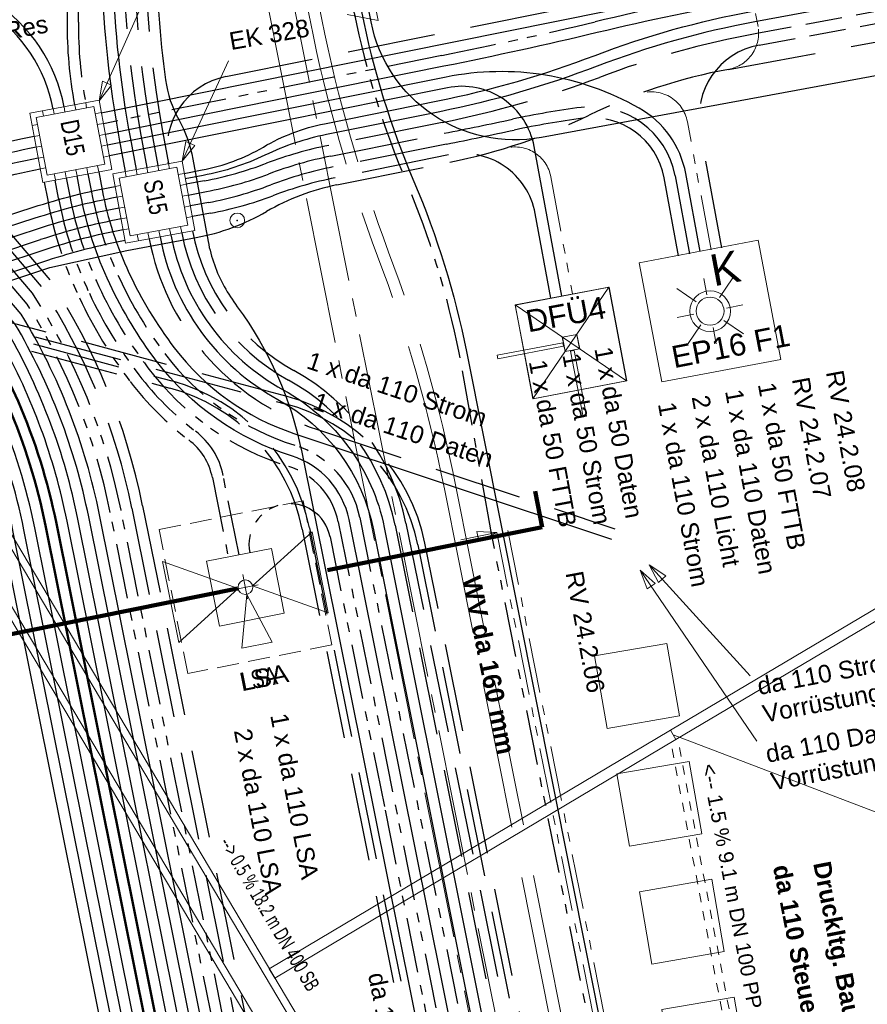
# Model space of a CAD drawing. Extents: x 3503739 to 3504470, y 5375172 to 5375561.
# Tile 102 of 142: x 3504192 to 3504204, y 5375410 to 5375424. Entities that reach past the tile are written whole.
import ezdxf

# ---------------------------------------------------------------- set-up
doc = ezdxf.new("R2010")
doc.units = 0
doc.header["$MEASUREMENT"] = 0
for name, pattern in [('1', [1.4, 0.5, -0.2, 0.5, -0.2]), ('123', [0.25001, 0.12501, -0.125]), ('128', [7, 2.5, -1, 2.5, -1]), ('132', [35, 10, -7.5, 10, -7.5]), ('2', [3.4, 1.2, -0.5, 1.2, -0.5]), ('211', [5, 3.75, -1.25]), ('229', [0.86, 0.3, -0.13, 0.3, -0.13]), ('237', [1.5, 0.75, -0.18, 0.13, -0.13, 0.13, -0.18]), ('3', [5.4, 2, -0.7, 2, -0.7]), ('85', [2.7501, 2.0001, -0.25, 0.25, -0.25])]:
    doc.linetypes.add(name, pattern=pattern)
for name, color, linetype in [('$_LISY_$_TMP', 7, 'Continuous'), ('_4WP_GRABEN', 7, 'Continuous'), ('_4WP_KANAL_STILL', 7, 'Continuous'), ('_4WP_KANALISATIO', 7, 'Continuous'), ('_4WP_KANCAD', 7, 'Continuous'), ('_4WP_KANCAD-T', 7, 'Continuous'), ('_4WP_LICHT-KSR', 7, 'Continuous'), ('_4WP_LICHT-LAMPE', 7, 'Continuous'), ('_4WP_SCHNITTF_HR', 7, 'Continuous'), ('_4WP_STADT-DFI', 7, 'Continuous'), ('_4WP_STADT_BEW_S', 7, 'Continuous'), ('_4WP_STADT_DATEN', 7, 'Continuous'), ('_4WP_STADT_FTT1', 7, 'Continuous'), ('_4WP_STADT_FTT3', 7, 'Continuous'), ('_4WP_STADT_KLEIN', 7, 'Continuous'), ('_4WP_STADT_LSA', 7, 'Continuous'), ('_4WP_STADT_PLS', 7, 'Continuous'), ('_4WP_STADT_POLLE', 7, 'Continuous'), ('_4WP_STADT_RESER', 7, 'Continuous'), ('_4WP_STADT_SCHAD', 7, 'Continuous'), ('_4WP_STADT_SCHAS', 7, 'Continuous'), ('_4WP_STADT_STROM', 7, 'Continuous'), ('_4WP_SWT-STROM', 7, 'Continuous'), ('_4WP_SWT-WASSER', 7, 'Continuous'), ('_4WP_T_NET', 7, 'Continuous'), ('K_KLEINPUNKTE', 7, 'Continuous'), ('PUNKTHOEHENATTDEF', 7, 'Continuous'), ('PUNKTNUMMERNATTDEF', 7, 'Continuous'), ('PUNKTSPEZIFIKATION', 7, 'Continuous'), ('X_BE_DF_', 7, 'Continuous')]:
    doc.layers.add(name, color=color, linetype=linetype)
doc.styles.add('131', font='TXT', dxfattribs={"width": 0.7, "height": 0.2})
doc.styles.add('178', font='ARIAL.TTF', dxfattribs={"height": 0.24})
doc.styles.add('219', font='ARIAL.TTF', dxfattribs={"height": 0.24})
doc.styles.add('29', font='ARIAL.TTF', dxfattribs={"height": 0.43})
doc.styles.add('32', font='TXT', dxfattribs={"width": 0.8, "height": 0.25})
doc.styles.add('377', font='ARIALBD.TTF', dxfattribs={"height": 0.25})
doc.styles.add('431', font='ARIAL.TTF', dxfattribs={"height": 0.3})
doc.styles.add('434', font='ARIAL.TTF', dxfattribs={"height": 0.24})
doc.styles.add('436', font='ARIAL.TTF', dxfattribs={"height": 0.24})
doc.styles.add('437', font='ARIAL.TTF', dxfattribs={"height": 0.24})
doc.styles.add('533', font='ARIAL.TTF', dxfattribs={"height": 0.25})
doc.styles.add('534', font='TXT', dxfattribs={"width": 0.8, "height": 0.25})
doc.styles.add('535', font='ARIAL.TTF', dxfattribs={"height": 0.24})
doc.styles.add('539', font='ARIAL.TTF', dxfattribs={"height": 0.3})
doc.styles.add('546', font='ARIALBD.TTF', dxfattribs={"height": 0.24})
doc.styles.add('55', font='ARIAL.TTF', dxfattribs={"height": 0.24})
doc.styles.add('552', font='ARIAL.TTF', dxfattribs={"height": 0.2})
doc.styles.add('83', font='ARIAL.TTF', dxfattribs={"height": 0.24})

# ---------------------------------------------------------------- blocks, each defined once
blk = doc.blocks.new('LEITSYSTEM_BRA3')
at = {"color": 251, "linetype": 'Continuous', "lineweight": 9}
for points in [[(-0.65, 0.65), (0.65, 0.65), (0.65, -0.65), (-0.65, -0.65), (-0.65, 0.65)], [(-1.02, 0.025), (-0.11, 0.025), (-0.11, -0.025), (-1.02, -0.025), (-1.02, 0.025)], [(-0.11, 0.02), (-0.1, 0.02), (-0.1, -0.02), (-0.11, -0.02), (-0.11, 0.02)], [(-0.1, 0.1), (0.1, 0.1), (0.1, -0.1), (-0.1, -0.1), (-0.1, 0.1)]]:
    blk.add_lwpolyline(points, dxfattribs=at)
blk = doc.blocks.new('WP_LP_1040')
at = {"color": 7, "linetype": 'Continuous', "lineweight": 20}
for p, q in [((-0.8253, 0.8253), (0.8253, 0.8253)), ((-0.8253, 0.8253), (-0.8253, -0.8253)), ((0.8253, 0.8253), (0.8253, -0.8253)), ((-0.8253, -0.8253), (0.8253, -0.8253))]:
    blk.add_line(p, q, dxfattribs=at)
at = {"color": 1, "linetype": 'Continuous', "lineweight": 9}
for p, q in [((0, 0.227246), (0, 0.454491)), ((0, 0.454491), (0, 0.227246)), ((-0.387929, 0.387937), (-0.160683, 0.16069)), ((0.160683, 0.16069), (0.387929, 0.387937)), ((0.160683, 0.16069), (0.387929, 0.387937)), ((-0.227246, 0), (-0.454491, 0)), ((-0.227246, 0), (-0.454491, 0)), ((0.227246, 0), (0.454491, 0)), ((-0.160683, -0.160683), (-0.387929, -0.387929)), ((-0.160683, -0.160683), (-0.387929, -0.387929)), ((0, -0.227246), (0, -0.454491)), ((0, -0.227246), (0, -0.454491)), ((0.160683, -0.160683), (0.387929, -0.387929)), ((0.160683, -0.160683), (0.387929, -0.387929))]:
    blk.add_line(p, q, dxfattribs=at)
at = {"color": 7, "linetype": 'Continuous', "lineweight": 20}
for radius in [0.277304, 0.190733]:
    blk.add_circle((0, 0), radius, dxfattribs=at)
at = {"color": 1, "linetype": 'Continuous', "style": '29'}
blk.add_text('K', height=0.43, dxfattribs=at).set_placement((0.11065, 0.321378))
blk = doc.blocks.new('PUNKT')
blk.add_point((0, 0))
at = {"layer": 'PUNKTHOEHENATTDEF', "linetype": 'Continuous', "flags": 1}
blk.add_attdef('PUNKTHOEHE', (1, -0.5), '', height=0.8, dxfattribs=at)
at = {"layer": 'PUNKTNUMMERNATTDEF', "linetype": 'Continuous', "flags": 1}
blk.add_attdef('PUNKTNUMMER', (1, 0.5), '', height=0.8, dxfattribs=at)
at = {"layer": 'PUNKTSPEZIFIKATION', "linetype": 'Continuous', "flags": 1}
blk.add_attdef('PUNKTSPEZIFIKATION', (1, -1.5), '', height=0.8, dxfattribs=at)
blk = doc.blocks.new('DFI-ANZEIGER')
at = {"color": 7, "linetype": 'Continuous', "lineweight": 20}
for p, q in [((-0.760014, 0.517086), (0.517087, 0.760013)), ((0.517087, 0.760013), (0.760014, -0.517087)), ((-0.517087, -0.760014), (-0.760014, 0.517086)), ((0.760014, -0.517087), (-0.517087, -0.760014))]:
    blk.add_line(p, q, dxfattribs=at)
at = {"color": 250, "linetype": 'Continuous', "lineweight": 9}
for p, q in [((-0.517087, -0.760014), (0.517087, 0.760013)), ((0.760014, -0.517087), (-0.760014, 0.517086))]:
    blk.add_line(p, q, dxfattribs=at)
at = {"color": 251, "linetype": 'Continuous', "lineweight": 9}
for points in [[(-0.079552, -0.116926), (-0.116925, 0.079551), (-0.116925, 0.079551), (0.079552, 0.116925), (0.079552, 0.116925), (0.116925, -0.079552), (0.116925, -0.079552), (-0.079552, -0.116926)], [(-0.079552, -0.116926), (-0.116925, 0.079551), (0.079552, 0.116925), (0.116925, -0.079552), (-0.079552, -0.116926)], [(0.166045, -1.006705), (-0.004004, -0.112735), (0.045115, -0.103391), (0.215164, -0.997362), (0.166045, -1.006705)], [(0.000908, -0.1118), (-0.000961, -0.101976), (-0.000961, -0.101976), (0.038334, -0.094502), (0.038334, -0.094502), (0.040203, -0.104326), (0.040203, -0.104326), (0.000908, -0.1118)], [(0.000908, -0.1118), (-0.000961, -0.101976), (0.038334, -0.094502), (0.040203, -0.104326), (0.000908, -0.1118)]]:
    blk.add_lwpolyline(points, dxfattribs=at)
at = {"color": 254, "linetype": 'Continuous', "lineweight": 9}
blk.add_lwpolyline([(0.166045, -1.006705), (-0.004004, -0.112735), (-0.004004, -0.112735), (0.045115, -0.103391), (0.045115, -0.103391), (0.215164, -0.997362), (0.215164, -0.997362), (0.166045, -1.006705)], dxfattribs=at)
blk = doc.blocks.new('ALG_00093')
at = {"color": 1, "linetype": 'Continuous', "lineweight": 9}
blk.add_lwpolyline([(0, 0), (0.3773, 0.09625), (0.3773, -0.09625), (0, 0)], dxfattribs=at)
blk = doc.blocks.new('503')
at = {"color": 7, "linetype": 'Continuous', "lineweight": 9}
blk.add_circle((0, 0), 0.5, dxfattribs=at)

msp = doc.modelspace()

# ---------------------------------------------------------------- linework, layer by layer
at = {"layer": '_4WP_GRABEN', "color": 7, "linetype": 'Continuous', "lineweight": 9}
msp.add_line((3504197.21, 5375423.664), (3504196.785, 5375423.746), dxfattribs=at)
at = {"layer": '_4WP_GRABEN', "color": 21, "linetype": '2', "lineweight": 20}
msp.add_lwpolyline([(3504197.21, 5375423.664), (3504195.93, 5375430.076, 0.077616), (3504195.707, 5375430.684), (3504195.411, 5375432.165), (3504193.712, 5375440.68)], format="xyb", dxfattribs=at)
at = {"layer": '_4WP_KANAL_STILL', "color": 7, "linetype": '85', "lineweight": 13}
for p, q in [((3504200.042, 5375403.942), (3504186.34, 5375472.543)), ((3504185.996, 5375472.476), (3504199.699, 5375403.873))]:
    msp.add_line(p, q, dxfattribs=at)
at = {"layer": '_4WP_KANALISATIO', "color": 1, "linetype": 'Continuous', "lineweight": 13}
for p, q in [((3504205.286, 5375416.427), (3504201.191, 5375413.997)), ((3504205.362, 5375416.299), (3504201.267, 5375413.869)), ((3504201.191, 5375413.997), (3504195.723, 5375410.749)), ((3504201.267, 5375413.869), (3504195.8, 5375410.62))]:
    msp.add_line(p, q, dxfattribs=at)
at = {"layer": '_4WP_KANALISATIO', "color": 7, "linetype": 'Continuous', "lineweight": 9}
for p, q in [((3504201.267, 5375413.869), (3504201.191, 5375413.997)), ((3504201.191, 5375413.997), (3504201.267, 5375413.869)), ((3504195.8, 5375410.62), (3504195.723, 5375410.749))]:
    msp.add_line(p, q, dxfattribs=at)
at = {"layer": '_4WP_KANALISATIO', "color": 1, "linetype": 'Continuous', "lineweight": 20}
msp.add_line((3504201.229, 5375413.933), (3504205.339, 5375412.365), dxfattribs=at)
at = {"layer": '_4WP_KANCAD', "color": 1, "linetype": 'Continuous', "lineweight": 13}
for points in [[(3504191.144, 5375417.283), (3504200.157, 5375402.113), (3504200.673, 5375402.419), (3504191.659, 5375417.59)], [(3504191.253, 5375417.295), (3504200.243, 5375402.164), (3504200.587, 5375402.368), (3504191.597, 5375417.499)]]:
    msp.add_lwpolyline(points, dxfattribs=at)
at = {"layer": '_4WP_LICHT-KSR', "color": 190, "linetype": '1', "lineweight": 30}
for p, q in [((3504202.399, 5375423.328), (3504215.258, 5375425.703)), ((3504193.853, 5375417.021), (3504193.853, 5375417.021))]:
    msp.add_line(p, q, dxfattribs=at)
at = {"layer": '_4WP_LICHT-KSR', "color": 190, "linetype": '2', "lineweight": 30}
for points in [[(3504182.052, 5375477.234), (3504183.205, 5375471.444), (3504181.823, 5375467.369, -0.034641), (3504183.908, 5375459.723), (3504188.225, 5375438.093, -0.02882), (3504188.468, 5375436.365), (3504188.999, 5375429.881, -0.039055), (3504189.006, 5375427.986, 0.008787), (3504188.982, 5375427.57, 0.18856), (3504190.89, 5375422.064), (3504192.617, 5375420.039, -0.095308), (3504193.853, 5375417.021), (3504197.641, 5375398.207)], [(3504182.211, 5375477.203), (3504183.36, 5375471.434), (3504181.981, 5375467.369, -0.034416), (3504184.055, 5375459.753), (3504188.372, 5375438.122, -0.02882), (3504188.617, 5375436.377), (3504189.148, 5375429.893, -0.039055), (3504189.156, 5375427.974, 0.008787), (3504189.132, 5375427.564, 0.18856), (3504191.004, 5375422.161), (3504192.737, 5375420.129, -0.095581), (3504194, 5375417.051), (3504197.788, 5375398.237)], [(3504192.734, 5375438.916, -0.026462), (3504192.88, 5375437.909, 0.026411), (3504193.021, 5375436.934), (3504194.076, 5375431.653), (3504194.149, 5375430.952, -0.054507), (3504194.126, 5375426.409, 0.074264), (3504194.272, 5375422.157), (3504194.353, 5375421.714)], [(3504201.892, 5375420.568), (3504201.598, 5375422.163, -0.414213), (3504202.399, 5375423.328)], [(3504194.622, 5375421.285), (3504194.868, 5375421.332, 0.043536), (3504195.717, 5375421.571, -0.040643), (3504196.566, 5375421.815), (3504198.11, 5375422.126, 0.002964), (3504199.039, 5375422.318, -0.020167), (3504199.974, 5375422.479, -0.398838), (3504201.254, 5375421.548), (3504201.45, 5375420.486)], [(3504187.902, 5375418.211, -0.374704), (3504188.571, 5375419.342), (3504192.608, 5375420.678, -0.034201), (3504193.707, 5375420.959)], [(3504194.679, 5375420.799, 0.223754), (3504196.06, 5375418.895, -0.220519), (3504197.587, 5375416.817), (3504200.524, 5375402.286, 0.410571), (3504201.69, 5375401.501), (3504204.231, 5375401.979)]]:
    msp.add_lwpolyline(points, format="xyb", dxfattribs=at)
at = {"layer": '_4WP_SCHNITTF_HR', "color": 92, "linetype": '211', "lineweight": 100}
msp.add_lwpolyline([(3504191.518, 5375415.678), (3504191.617, 5375415.187), (3504199.446, 5375416.764), (3504199.347, 5375417.254)], dxfattribs=at)
at = {"layer": '_4WP_STADT_BEW_S', "color": 1, "linetype": 'Continuous', "lineweight": 13}
msp.add_line((3504198.827, 5375416.689), (3504198.336, 5375416.591), dxfattribs=at)
at = {"layer": '_4WP_STADT_BEW_S', "color": 5, "linetype": 'Continuous', "lineweight": 30}
msp.add_lwpolyline([(3504193.614, 5375440.66), (3504195.303, 5375432.194), (3504195.313, 5375432.145), (3504196.982, 5375423.785, 0.051261), (3504197.696, 5375421.47, -0.05126), (3504198.411, 5375419.155), (3504200.994, 5375406.211)], format="xyb", dxfattribs=at)
at = {"layer": '_4WP_STADT_BEW_S', "color": 35, "linetype": '237', "lineweight": 30}
msp.add_lwpolyline([(3504204.901, 5375393.979), (3504204.599, 5375393.92, -0.414206), (3504203.426, 5375394.709), (3504202.48, 5375399.548), (3504201.776, 5375402.285), (3504200.848, 5375406.176), (3504198.753, 5375416.674), (3504198.313, 5375419.136, 0.05127), (3504197.598, 5375421.451, -0.051265), (3504196.884, 5375423.766), (3504195.421, 5375431.096, 0.414214), (3504194.244, 5375431.881), (3504192.135, 5375431.46)], format="xyb", dxfattribs=at)
at = {"layer": '_4WP_STADT_BEW_S', "color": 142, "linetype": 'Continuous', "lineweight": 30}
msp.add_lwpolyline([(3504215.627, 5375425.06), (3504199.436, 5375422.069, -0.410021), (3504197.112, 5375423.644), (3504195.494, 5375431.749), (3504195.172, 5375431.964), (3504192.64, 5375431.459)], format="xyb", dxfattribs=at)
at = {"layer": '_4WP_STADT_BEW_S', "color": 1, "linetype": '237', "lineweight": 20}
for points in [[(3504198.974, 5375416.718), (3504201.067, 5375406.227), (3504201.995, 5375402.338)], [(3504198.827, 5375416.689), (3504200.921, 5375406.195), (3504201.849, 5375402.303)]]:
    msp.add_lwpolyline(points, dxfattribs=at)
at = {"layer": '_4WP_STADT_DATEN', "color": 7, "linetype": 'Continuous', "lineweight": 30}
msp.add_line((3504198.104, 5375423.038), (3504193.493, 5375422.11), dxfattribs=at)
at = {"layer": '_4WP_STADT_DATEN', "color": 1, "linetype": 'Continuous', "lineweight": 13}
msp.add_line((3504200.781, 5375416.176), (3504202.369, 5375413.849), dxfattribs=at)
at = {"layer": '_4WP_STADT_DATEN', "color": 7, "linetype": 'Continuous', "lineweight": 30}
for points in [[(3504193.436, 5375422.404), (3504201.017, 5375423.931, 0.409529), (3504201.921, 5375425.267), (3504201.115, 5375429.631)], [(3504193.076, 5375422.515, -0.049364), (3504192.976, 5375423.651, 0.002107), (3504192.982, 5375424.797, -0.028061), (3504193.083, 5375426.527, 0.002259), (3504193.209, 5375427.679, 0.075625), (3504193.156, 5375428.824)], [(3504216.29, 5375426.504), (3504202.287, 5375423.938, 0.013113), (3504200.194, 5375423.497, -0.008756), (3504198.104, 5375423.038)], [(3504197.053, 5375398.089), (3504193.265, 5375416.903, 0.083299), (3504192.26, 5375419.533), (3504189.016, 5375423.336), (3504188.997, 5375423.437)], [(3504201.597, 5375420.514), (3504201.401, 5375421.577, 0.220751), (3504200.765, 5375422.469, 0.180872), (3504198.134, 5375422.891), (3504193.521, 5375421.963)], [(3504199.71, 5375419.909), (3504199.334, 5375421.947, 0.418914), (3504198.153, 5375422.746), (3504193.548, 5375421.819)], [(3504192.549, 5375421.935, 0.08761), (3504189.85, 5375420.913)], [(3504192.577, 5375421.788, 0.08761), (3504189.927, 5375420.784)], [(3504187.646, 5375418.768, -0.375304), (3504188.318, 5375419.9), (3504188.409, 5375419.93, 0.054901), (3504190.003, 5375420.656, -0.08761), (3504192.605, 5375421.641)], [(3504200.531, 5375398.804, 0.040666), (3504200.384, 5375399.314, -0.039868), (3504200.254, 5375399.768), (3504196.812, 5375416.864, 0.273243), (3504196.03, 5375417.733, -0.15537), (3504194.191, 5375419.023, -0.052477), (3504193.551, 5375420.078, -0.063731), (3504193.154, 5375421.298), (3504193.107, 5375421.546)], [(3504193.402, 5375421.599), (3504193.449, 5375421.354, 0.062683), (3504193.814, 5375420.224, 0.053313), (3504194.43, 5375419.205, 0.150843), (3504196.062, 5375418.038), (3504200.389, 5375416.598)]]:
    msp.add_lwpolyline(points, format="xyb", dxfattribs=at)
at = {"layer": '_4WP_STADT_FTT1', "color": 1, "linetype": '2', "lineweight": 30}
for points in [[(3504184.167, 5375429.729), (3504185.456, 5375422.753, 0.289416), (3504187.558, 5375420.478), (3504194.37, 5375418.657, -0.285081), (3504196.175, 5375416.735), (3504199.617, 5375399.64, 0.028652)], [(3504184.265, 5375429.747), (3504185.554, 5375422.771, 0.289416), (3504187.584, 5375420.575), (3504194.396, 5375418.753, -0.285035), (3504196.273, 5375416.755), (3504199.715, 5375399.66, 0.028652)], [(3504184.363, 5375429.767), (3504185.652, 5375422.789, 0.289416), (3504187.61, 5375420.671), (3504195.943, 5375418.443)], [(3504195.969, 5375418.54), (3504187.636, 5375420.768, -0.289416), (3504185.751, 5375422.807), (3504184.462, 5375429.785)], [(3504184.56, 5375429.804), (3504185.849, 5375422.825, 0.289416), (3504187.662, 5375420.864), (3504190.692, 5375420.054, 0.146197), (3504192.123, 5375420.096), (3504192.734, 5375420.298), (3504193.785, 5375420.531)]]:
    msp.add_lwpolyline(points, format="xyb", dxfattribs=at)
at = {"layer": '_4WP_STADT_FTT3', "color": 1, "linetype": '2', "lineweight": 30}
for points in [[(3504193.785, 5375420.531), (3504194.729, 5375420.706, 0.085942), (3504195.688, 5375421.06, -0.081913), (3504196.644, 5375421.422), (3504198.188, 5375421.733, 0.063448), (3504200.084, 5375422.373, -0.067471), (3504201.984, 5375422.997), (3504215.546, 5375425.502, -0.226225), (3504216.377, 5375425.279, 0.226225), (3504217.208, 5375425.056), (3504219.838, 5375425.541, 0.204552), (3504220.625, 5375426.063, -0.204543), (3504221.411, 5375426.585), (3504231.992, 5375428.54), (3504232.954, 5375428.84), (3504242.982, 5375430.692, -0.062571), (3504244.263, 5375430.766, 0.062569), (3504245.545, 5375430.84), (3504255.042, 5375432.594), (3504255.604, 5375432.902), (3504256.888, 5375433.139), (3504258.968, 5375433.767)], [(3504195.943, 5375418.443, -0.284864), (3504197.748, 5375416.523), (3504200.622, 5375402.306, -0.032986), (3504200.755, 5375401.316, 0.032787), (3504200.888, 5375400.327), (3504201.024, 5375399.651, 0.022361), (3504201.173, 5375399.049, 0.053366), (3504201.411, 5375398.478, -0.076946), (3504201.643, 5375397.839), (3504201.729, 5375397.399, -0.090649), (3504201.763, 5375394.9), (3504201.339, 5375392.391, 0.365082), (3504203.04, 5375389.504, 0.131065), (3504205.322, 5375389.328, -0.04532), (3504206.125, 5375389.402, 0.047804), (3504206.928, 5375389.481, 0.002534), (3504208.545, 5375389.806, -0.029342), (3504209.65, 5375389.967, 0.036251), (3504210.753, 5375390.143)], [(3504210.732, 5375390.241, -0.035613), (3504209.63, 5375390.063, 0.027439), (3504208.524, 5375389.904), (3504206.909, 5375389.579, -0.047431), (3504206.131, 5375389.502, 0.045658), (3504205.303, 5375389.426, -0.131065), (3504203.073, 5375389.599, -0.365082), (3504201.437, 5375392.374), (3504201.861, 5375394.884, 0.090649), (3504201.827, 5375397.418), (3504201.741, 5375397.858, 0.076413), (3504201.507, 5375398.504, -0.052379), (3504201.271, 5375399.072, -0.022815), (3504201.122, 5375399.671), (3504200.986, 5375400.347, -0.032787), (3504200.855, 5375401.323, 0.032986), (3504200.72, 5375402.325), (3504197.846, 5375416.543, 0.284864), (3504195.969, 5375418.54)]]:
    msp.add_lwpolyline(points, format="xyb", dxfattribs=at)
at = {"layer": '_4WP_STADT_FTT3', "color": 1, "linetype": '237', "lineweight": 20}
for points in [[(3504201.262, 5375429.658), (3504202.385, 5375423.58, -0.414214), (3504201.984, 5375422.997)], [(3504201.745, 5375420.541), (3504201.423, 5375422.282, 0.465239), (3504200.758, 5375422.66)], [(3504198.926, 5375421.919, -0.447466), (3504199.563, 5375421.531), (3504199.857, 5375419.938)]]:
    msp.add_lwpolyline(points, format="xyb", dxfattribs=at)
at = {"layer": '_4WP_STADT_KLEIN', "color": 3, "linetype": '237', "lineweight": 30}
for points in [[(3504193.224, 5375422.543, -0.048911), (3504193.125, 5375423.64, 0.002126), (3504193.132, 5375424.797, -0.028061), (3504193.232, 5375426.51, 0.002259), (3504193.358, 5375427.663, 0.075625), (3504193.303, 5375428.853)], [(3504216.261, 5375426.661), (3504202.26, 5375424.085, 0.012843), (3504200.165, 5375423.644, -0.008662), (3504198.075, 5375423.185), (3504193.466, 5375422.257)], [(3504192.521, 5375422.083, 0.08761), (3504189.773, 5375421.042)], [(3504193.255, 5375421.574), (3504193.302, 5375421.326, 0.063734), (3504193.687, 5375420.142, 0.05248), (3504194.311, 5375419.114, 0.155374), (3504196.074, 5375417.877, -0.273268), (3504196.959, 5375416.894), (3504200.401, 5375399.798, 0.039847), (3504200.524, 5375399.367, -0.040648), (3504200.678, 5375398.833)]]:
    msp.add_lwpolyline(points, format="xyb", dxfattribs=at)
at = {"layer": '_4WP_STADT_LSA', "color": 7, "linetype": 'Continuous', "lineweight": 9}
for p, q in [((3504195.366, 5375416.115), (3504195.431, 5375415.788)), ((3504195.573, 5375415.978), (3504195.223, 5375415.908))]:
    msp.add_line(p, q, dxfattribs=at)
at = {"layer": '_4WP_STADT_LSA', "color": 7, "linetype": '237', "lineweight": 30}
for points in [[(3504197.347, 5375398.148), (3504193.559, 5375416.962, 0.09069), (3504192.427, 5375419.8), (3504189.281, 5375423.488)], [(3504197.494, 5375398.178), (3504193.706, 5375416.992, 0.095021), (3504192.497, 5375419.949), (3504189.451, 5375423.52)], [(3504192.659, 5375421.461), (3504192.706, 5375421.213, 0.063733), (3504193.139, 5375419.883, 0.052461), (3504193.829, 5375418.747, 0.068222), (3504194.628, 5375417.95, -0.184122), (3504194.95, 5375417.437), (3504195.165, 5375416.356)], [(3504195.313, 5375416.385), (3504195.097, 5375417.467, 0.183684), (3504194.719, 5375418.069, -0.068284), (3504193.948, 5375418.838, -0.052472), (3504193.274, 5375419.947, -0.063725), (3504192.854, 5375421.241), (3504192.807, 5375421.489)], [(3504192.96, 5375421.518), (3504193.007, 5375421.27, 0.062317), (3504193.403, 5375420.04, 0.053687), (3504194.072, 5375418.933, 0.155323), (3504195.984, 5375417.591, -0.273613), (3504196.665, 5375416.834), (3504200.107, 5375399.738, 0.040282), (3504200.245, 5375399.256, -0.040283), (3504200.384, 5375398.774)], [(3504195.46, 5375416.414, -1), (3504196.553, 5375416.632), (3504197.303, 5375412.908), (3504199.96, 5375399.709, 0.02013), (3504200.022, 5375399.453, 0.020143), (3504200.105, 5375399.204, -0.040283), (3504200.236, 5375398.744)]]:
    msp.add_lwpolyline(points, format="xyb", dxfattribs=at)
at = {"layer": '_4WP_STADT_LSA', "color": 1, "linetype": '229', "lineweight": 20}
msp.add_lwpolyline([(3504194.224, 5375416.729), (3504196.186, 5375417.12), (3504196.577, 5375415.158), (3504194.615, 5375414.768), (3504194.224, 5375416.729)], dxfattribs=at)
at = {"layer": '_4WP_STADT_LSA', "color": 7, "linetype": 'Continuous', "lineweight": 9}
for points in [[(3504196.528, 5375415.595), (3504195.499, 5375415.963), (3504196.308, 5375416.698), (3504196.528, 5375415.595)], [(3504195.301, 5375415.926), (3504194.492, 5375415.191), (3504194.272, 5375416.295), (3504195.301, 5375415.926)], [(3504195.42, 5375415.846), (3504195.351, 5375415.115), (3504195.764, 5375415.197), (3504195.42, 5375415.846)]]:
    msp.add_lwpolyline(points, dxfattribs=at)
at = {"layer": '_4WP_STADT_LSA', "color": 7, "linetype": '128', "lineweight": 9}
msp.add_lwpolyline([(3504194.871, 5375416.297), (3504195.754, 5375416.473), (3504195.93, 5375415.59), (3504195.047, 5375415.414), (3504194.871, 5375416.297)], dxfattribs=at)
at = {"layer": '_4WP_STADT_LSA', "color": 7, "linetype": 'Continuous', "lineweight": 9}
msp.add_circle((3504195.4, 5375415.944), 0.1, dxfattribs=at)
at = {"layer": '_4WP_STADT_PLS', "color": 7, "linetype": 'Continuous', "lineweight": 30}
msp.add_lwpolyline([(3504197.2, 5375398.118), (3504193.412, 5375416.932, 0.086825), (3504192.347, 5375419.662), (3504189.156, 5375423.403), (3504189.144, 5375423.465)], format="xyb", dxfattribs=at)
at = {"layer": '_4WP_STADT_POLLE', "color": 7, "linetype": 'Continuous', "lineweight": 9}
for p, q in [((3504195.366, 5375416.115), (3504195.431, 5375415.788)), ((3504195.573, 5375415.978), (3504195.223, 5375415.908))]:
    msp.add_line(p, q, dxfattribs=at)
at = {"layer": '_4WP_STADT_POLLE', "color": 150, "linetype": '123', "lineweight": 20}
for p, q in [((3504202.971, 5375405.042), (3504201.29, 5375413.882)), ((3504202.873, 5375405.024), (3504201.193, 5375413.854))]:
    msp.add_line(p, q, dxfattribs=at)
at = {"layer": '_4WP_STADT_POLLE', "color": 7, "linetype": 'Continuous', "lineweight": 9}
for points in [[(3504196.528, 5375415.595), (3504195.499, 5375415.963), (3504196.308, 5375416.698), (3504196.528, 5375415.595)], [(3504195.301, 5375415.926), (3504194.492, 5375415.191), (3504194.272, 5375416.295), (3504195.301, 5375415.926)], [(3504195.42, 5375415.846), (3504195.351, 5375415.115), (3504195.764, 5375415.197), (3504195.42, 5375415.846)]]:
    msp.add_lwpolyline(points, dxfattribs=at)
at = {"layer": '_4WP_STADT_POLLE', "color": 7, "linetype": '128', "lineweight": 9}
msp.add_lwpolyline([(3504194.871, 5375416.297), (3504195.754, 5375416.473), (3504195.93, 5375415.59), (3504195.047, 5375415.414), (3504194.871, 5375416.297)], dxfattribs=at)
at = {"layer": '_4WP_STADT_POLLE', "color": 1, "linetype": '132', "lineweight": 9}
for points in [[(3504200.158, 5375415.008, 0), (3504201.143, 5375415.178, 0), (3504201.313, 5375414.193, 0), (3504200.328, 5375414.022, 0), (3504200.158, 5375415.008, 0)], [(3504200.463, 5375413.402, 0), (3504201.449, 5375413.572, 0), (3504201.619, 5375412.587, 0), (3504200.634, 5375412.417, 0), (3504200.463, 5375413.402, 0)], [(3504200.769, 5375411.796, 0), (3504201.754, 5375411.967, 0), (3504201.924, 5375410.981, 0), (3504200.939, 5375410.811, 0), (3504200.769, 5375411.796, 0)], [(3504201.074, 5375410.191, 0), (3504202.06, 5375410.361, 0), (3504202.23, 5375409.376, 0), (3504201.245, 5375409.205, 0), (3504201.074, 5375410.191, 0)]]:
    msp.add_polyline3d(points, dxfattribs=at)
at = {"layer": '_4WP_STADT_POLLE', "color": 7, "linetype": 'Continuous', "lineweight": 9}
msp.add_circle((3504195.4, 5375415.944), 0.1, dxfattribs=at)
at = {"layer": '_4WP_STADT_RESER', "color": 7, "linetype": 'Continuous', "lineweight": 30}
for p, q in [((3504194.566, 5375421.58), (3504194.812, 5375421.627)), ((3504194.826, 5375421.553), (3504194.58, 5375421.506))]:
    msp.add_line(p, q, dxfattribs=at)
for points in [[(3504192.43, 5375438.855, -0.098008), (3504192.431, 5375437.836, 0.09799), (3504192.433, 5375436.817), (3504193.483, 5375431.557), (3504193.554, 5375430.872, -0.054301), (3504193.53, 5375426.476, 0.074282), (3504193.682, 5375422.046), (3504193.763, 5375421.605)], [(3504193.631, 5375431.581), (3504193.702, 5375430.894, -0.054373), (3504193.679, 5375426.459, 0.074282), (3504193.829, 5375422.073), (3504193.911, 5375421.633)], [(3504215.293, 5375425.954), (3504215.215, 5375425.939, -0.039941), (3504214.716, 5375425.888, 0.039936), (3504214.217, 5375425.836), (3504202.341, 5375423.643)], [(3504192.93, 5375422.483, 0.426241), (3504190.245, 5375424.234), (3504189.37, 5375424.069)], [(3504192.782, 5375422.455, 0.413632), (3504190.365, 5375424.106), (3504189.397, 5375423.925)], [(3504194.812, 5375421.627, 0.08586), (3504195.645, 5375421.939, -0.082958), (3504196.477, 5375422.256), (3504198.021, 5375422.567, 0.041518), (3504200.166, 5375423.187, -0.045531), (3504202.314, 5375423.79)], [(3504202.341, 5375423.643, 0.045554), (3504200.194, 5375423.04, -0.041542), (3504198.051, 5375422.42), (3504196.506, 5375422.109, 0.061889), (3504195.667, 5375421.828, -0.064789), (3504194.826, 5375421.553)], [(3504196.906, 5375398.059), (3504193.118, 5375416.873, 0.080045), (3504192.167, 5375419.411), (3504188.876, 5375423.269), (3504188.85, 5375423.409)], [(3504196.757, 5375398.039), (3504192.971, 5375416.844, 0.077007), (3504192.07, 5375419.294), (3504188.736, 5375423.202), (3504188.702, 5375423.381)], [(3504172.535, 5375417.397), (3504173.62, 5375417.614, -0.172488), (3504174.581, 5375417.474, 0.097176), (3504176.48, 5375416.903), (3504179.11, 5375416.643, 0.131653), (3504181.817, 5375417.089), (3504186.162, 5375419.056), (3504192.51, 5375421.119, -0.032889), (3504193.624, 5375421.402)], [(3504193.651, 5375421.254, 0.034002), (3504192.519, 5375420.964), (3504186.216, 5375418.916), (3504181.879, 5375416.952, -0.131653), (3504179.095, 5375416.494), (3504176.465, 5375416.754, -0.097176), (3504174.511, 5375417.342, 0.172488), (3504173.649, 5375417.467), (3504172.564, 5375417.25)], [(3504194.385, 5375420.743, 0.223754), (3504195.915, 5375418.632, -0.220519), (3504197.293, 5375416.757), (3504200.68, 5375399.839, 0.053942), (3504200.93, 5375399.048, -0.055067), (3504201.178, 5375398.257), (3504201.275, 5375397.767)], [(3504194.237, 5375420.715, 0.223755), (3504195.843, 5375418.501, -0.220519), (3504197.146, 5375416.727), (3504200.533, 5375399.809, 0.053963), (3504200.783, 5375399.019, -0.055088), (3504201.031, 5375398.228), (3504201.128, 5375397.738)]]:
    msp.add_lwpolyline(points, format="xyb", dxfattribs=at)
at = {"layer": '_4WP_STADT_SCHAD', "color": 1, "linetype": 'Continuous', "lineweight": 13}
msp.add_line((3504193.409, 5375422.567), (3504194.029, 5375423.968), dxfattribs=at)
at = {"layer": '_4WP_STADT_SCHAD', "color": 7, "linetype": 'Continuous', "lineweight": 20}
for p, q in [((3504192.795, 5375422.39), (3504192.781, 5375422.462)), ((3504192.942, 5375422.417), (3504192.929, 5375422.488)), ((3504193.09, 5375422.445), (3504193.076, 5375422.515)), ((3504193.237, 5375422.473), (3504193.224, 5375422.543)), ((3504192.648, 5375422.361), (3504192.634, 5375422.434)), ((3504193.354, 5375422.393), (3504193.437, 5375422.409)), ((3504192.494, 5375422.23), (3504192.568, 5375422.244)), ((3504193.382, 5375422.246), (3504193.465, 5375422.261)), ((3504192.521, 5375422.083), (3504192.596, 5375422.097)), ((3504193.41, 5375422.098), (3504193.493, 5375422.114)), ((3504192.549, 5375421.935), (3504192.624, 5375421.949)), ((3504193.438, 5375421.951), (3504193.521, 5375421.967)), ((3504192.577, 5375421.788), (3504192.652, 5375421.802)), ((3504193.466, 5375421.803), (3504193.548, 5375421.819)), ((3504193.255, 5375421.572), (3504193.239, 5375421.657)), ((3504193.402, 5375421.599), (3504193.386, 5375421.684)), ((3504192.605, 5375421.641), (3504192.68, 5375421.655)), ((3504192.812, 5375421.491), (3504192.796, 5375421.575)), ((3504192.96, 5375421.518), (3504192.944, 5375421.602)), ((3504193.107, 5375421.545), (3504193.091, 5375421.629))]:
    msp.add_line(p, q, dxfattribs=at)
for points in [[(3504192.638, 5375421.458, 0), (3504193.582, 5375421.633, 0), (3504193.407, 5375422.577, 0), (3504192.463, 5375422.402, 0), (3504192.638, 5375421.458, 0)], [(3504192.549, 5375422.342, 0), (3504192.698, 5375421.556, 0), (3504193.484, 5375421.705, 0), (3504193.335, 5375422.491, 0), (3504192.549, 5375422.342, 0)]]:
    msp.add_polyline3d(points, dxfattribs=at)
at = {"layer": '_4WP_STADT_SCHAS', "color": 1, "linetype": 'Continuous', "lineweight": 13}
msp.add_line((3504194.537, 5375421.748), (3504195.17, 5375423.112), dxfattribs=at)
at = {"layer": '_4WP_STADT_SCHAS', "color": 7, "linetype": 'Continuous', "lineweight": 20}
for p, q in [((3504194.072, 5375421.588), (3504194.058, 5375421.66)), ((3504194.219, 5375421.616), (3504194.206, 5375421.687)), ((3504194.367, 5375421.644), (3504194.353, 5375421.714)), ((3504193.777, 5375421.532), (3504193.763, 5375421.605)), ((3504193.924, 5375421.561), (3504193.911, 5375421.633)), ((3504194.483, 5375421.564), (3504194.566, 5375421.58)), ((3504193.623, 5375421.401), (3504193.697, 5375421.416)), ((3504194.511, 5375421.417), (3504194.594, 5375421.433)), ((3504193.651, 5375421.254), (3504193.725, 5375421.268)), ((3504194.539, 5375421.27), (3504194.622, 5375421.285)), ((3504193.679, 5375421.107), (3504193.753, 5375421.121)), ((3504194.567, 5375421.122), (3504194.65, 5375421.138)), ((3504194.595, 5375420.975), (3504194.678, 5375420.991)), ((3504193.707, 5375420.959), (3504193.781, 5375420.973)), ((3504194.532, 5375420.771), (3504194.515, 5375420.858)), ((3504193.735, 5375420.812), (3504193.809, 5375420.826)), ((3504193.942, 5375420.66), (3504193.926, 5375420.747)), ((3504194.09, 5375420.688), (3504194.073, 5375420.775)), ((3504194.237, 5375420.716), (3504194.221, 5375420.803)), ((3504194.384, 5375420.744), (3504194.368, 5375420.831))]:
    msp.add_line(p, q, dxfattribs=at)
for points in [[(3504193.767, 5375420.63, 0), (3504194.711, 5375420.804, 0), (3504194.537, 5375421.748, 0), (3504193.593, 5375421.574, 0), (3504193.767, 5375420.63, 0)], [(3504193.679, 5375421.514, 0), (3504193.828, 5375420.728, 0), (3504194.614, 5375420.877, 0), (3504194.465, 5375421.663, 0), (3504193.679, 5375421.514, 0)]]:
    msp.add_polyline3d(points, dxfattribs=at)
at = {"layer": '_4WP_STADT_STROM', "color": 3, "linetype": '1', "lineweight": 30}
for p, q in [((3504215.229, 5375425.861), (3504202.37, 5375423.485)), ((3504194.84, 5375421.479), (3504194.594, 5375421.433)), ((3504194.896, 5375421.184), (3504194.65, 5375421.138))]:
    msp.add_line(p, q, dxfattribs=at)
at = {"layer": '_4WP_STADT_STROM', "color": 1, "linetype": 'Continuous', "lineweight": 13}
msp.add_line((3504200.9, 5375416.25), (3504202.278, 5375414.738), dxfattribs=at)
at = {"layer": '_4WP_STADT_STROM', "color": 3, "linetype": '2', "lineweight": 30}
for points in [[(3504192.43, 5375438.855, -0.023953), (3504192.578, 5375437.865, 0.023929), (3504192.727, 5375436.875), (3504193.779, 5375431.606), (3504193.851, 5375430.915, -0.054445), (3504193.828, 5375426.442, 0.074282), (3504193.977, 5375422.101), (3504194.058, 5375421.66)], [(3504192.874, 5375436.905), (3504193.927, 5375431.628), (3504193.999, 5375430.937, -0.054478), (3504193.977, 5375426.429, 0.074345), (3504194.124, 5375422.128), (3504194.206, 5375421.687)], [(3504194.353, 5375421.714), (3504194.35, 5375421.733, -0.410839), (3504195.135, 5375422.899), (3504200.987, 5375424.078, 0.409529), (3504201.773, 5375425.24), (3504200.967, 5375429.604)], [(3504202.37, 5375423.485, 0.044459), (3504200.224, 5375422.888, -0.040446), (3504198.08, 5375422.273), (3504196.536, 5375421.962, 0.040684), (3504195.688, 5375421.718, -0.043577), (3504194.84, 5375421.479)], [(3504201.302, 5375420.459), (3504201.106, 5375421.52, 0.398838), (3504199.993, 5375422.33, 0.020229), (3504199.064, 5375422.17, -0.003027), (3504198.14, 5375421.978), (3504196.595, 5375421.668, 0.040604), (3504195.746, 5375421.423, -0.043492), (3504194.896, 5375421.184)], [(3504199.563, 5375419.881), (3504199.35, 5375421.033, 0.418914), (3504198.169, 5375421.831), (3504196.625, 5375421.52, 0.040563), (3504195.775, 5375421.276, -0.043451), (3504194.924, 5375421.037), (3504194.678, 5375420.991)], [(3504193.679, 5375421.107, 0.033653), (3504192.578, 5375420.826), (3504186.416, 5375418.823), (3504186.27, 5375418.776), (3504181.941, 5375416.816, -0.131653), (3504179.08, 5375416.345), (3504176.45, 5375416.603, -0.099342), (3504174.399, 5375417.23, 0.162029), (3504173.678, 5375417.32), (3504172.593, 5375417.103)], [(3504193.734, 5375420.812, 0.034201), (3504192.655, 5375420.535), (3504188.634, 5375419.205, -0.020153), (3504187.491, 5375418.878, 0.039484), (3504186.536, 5375418.563, 0.007098), (3504186.37, 5375418.491), (3504186.368, 5375418.491, 0.34632), (3504185.799, 5375417.393), (3504185.877, 5375416.98)], [(3504194.532, 5375420.771, 0.223754), (3504195.987, 5375418.764, -0.220519), (3504197.44, 5375416.787), (3504200.827, 5375399.869, 0.054032), (3504201.077, 5375399.079, -0.055151), (3504201.325, 5375398.29), (3504201.422, 5375397.796)], [(3504193.761, 5375420.664, 0.034201), (3504192.702, 5375420.393), (3504188.77, 5375419.092, 0.374703), (3504188.101, 5375417.961)], [(3504194.09, 5375420.687, 0.13041), (3504194.834, 5375419.133, 0.136748), (3504196.381, 5375418.09), (3504200.436, 5375416.74)]]:
    msp.add_lwpolyline(points, format="xyb", dxfattribs=at)
at = {"layer": '_4WP_SWT-STROM', "color": 3, "linetype": 'Continuous', "lineweight": 30}
for points in [[(3504196.307, 5375397.994), (3504192.53, 5375416.755, 0.051902), (3504192.031, 5375418.351), (3504191.713, 5375419.019), (3504188.114, 5375423.238), (3504187.843, 5375424.707, -0.064346), (3504187.66, 5375428.086, 0.039055), (3504187.653, 5375429.77, -0.03959), (3504187.648, 5375431.715, 0.03959), (3504187.644, 5375433.565), (3504187.421, 5375436.279, 0.02882), (3504187.195, 5375437.888), (3504182.878, 5375459.518, 0.036243), (3504180.712, 5375467.362), (3504182.12, 5375471.515), (3504180.219, 5375481.065), (3504179.275, 5375481.695), (3504167.004, 5375477.956)], [(3504196.155, 5375397.989), (3504192.383, 5375416.725, 0.051627), (3504191.897, 5375418.284), (3504191.586, 5375418.936), (3504187.974, 5375423.171), (3504187.695, 5375424.681, -0.064381), (3504187.51, 5375428.1, 0.038958), (3504187.504, 5375429.757, -0.03967), (3504187.499, 5375431.73, 0.039526), (3504187.494, 5375433.553), (3504187.271, 5375436.269, 0.028784), (3504187.048, 5375437.858), (3504182.732, 5375459.483, 0.036501), (3504180.553, 5375467.361), (3504181.965, 5375471.525), (3504180.084, 5375480.974), (3504179.251, 5375481.531), (3504167.051, 5375477.813)], [(3504196.008, 5375397.959), (3504192.236, 5375416.696, 0.051532), (3504191.76, 5375418.222), (3504191.459, 5375418.854), (3504187.834, 5375423.104), (3504187.548, 5375424.653, -0.064346), (3504187.361, 5375428.108, 0.039055), (3504187.354, 5375429.746, -0.03959), (3504187.349, 5375431.738, 0.03959), (3504187.345, 5375433.541), (3504187.122, 5375436.255, 0.02882), (3504186.901, 5375437.829), (3504182.584, 5375459.459, 0.03671), (3504180.394, 5375467.36), (3504181.81, 5375471.535), (3504179.949, 5375480.884), (3504179.226, 5375481.367), (3504167.098, 5375477.671)], [(3504195.861, 5375397.93), (3504192.089, 5375416.666, 0.051336), (3504191.625, 5375418.158), (3504191.333, 5375418.772), (3504187.694, 5375423.037), (3504187.4, 5375424.626, -0.064346), (3504187.211, 5375428.119, 0.039055), (3504187.205, 5375429.734, -0.03959), (3504187.2, 5375431.75, 0.03959), (3504187.195, 5375433.528), (3504186.973, 5375436.242, 0.02882), (3504186.754, 5375437.799), (3504182.437, 5375459.43, 0.036944), (3504180.235, 5375467.358), (3504181.655, 5375471.545), (3504179.814, 5375480.794), (3504179.202, 5375481.202), (3504167.146, 5375477.528)]]:
    msp.add_lwpolyline(points, format="xyb", dxfattribs=at)
at = {"layer": '_4WP_SWT-STROM', "color": 1, "linetype": 'Continuous', "lineweight": 50}
for points in [[(3504196.456, 5375398.014), (3504192.677, 5375416.784, 0.052077), (3504192.167, 5375418.416), (3504191.84, 5375419.101), (3504188.254, 5375423.304), (3504187.99, 5375424.735, -0.064346), (3504187.809, 5375428.075, 0.039055), (3504187.803, 5375429.783, -0.03959), (3504187.798, 5375431.704, 0.03959), (3504187.793, 5375433.577), (3504187.571, 5375436.291, 0.02882), (3504187.343, 5375437.917), (3504183.025, 5375459.547, 0.036012), (3504180.87, 5375467.363), (3504182.275, 5375471.505), (3504181.105, 5375477.381), (3504182.436, 5375481.304)], [(3504196.607, 5375398.024), (3504192.824, 5375416.814, 0.052246), (3504192.302, 5375418.48), (3504191.967, 5375419.183), (3504188.395, 5375423.371)]]:
    msp.add_lwpolyline(points, format="xyb", dxfattribs=at)
at = {"layer": '_4WP_SWT-WASSER', "color": 4, "linetype": '3', "lineweight": 20}
for points in [[(3504193.864, 5375435.78), (3504196.285, 5375423.646, 0.041274), (3504197.202, 5375420.452, -0.041274), (3504198.111, 5375417.284), (3504200.347, 5375406.081)], [(3504194.021, 5375435.811), (3504196.442, 5375423.677, 0.041274), (3504197.352, 5375420.509, -0.041274), (3504198.268, 5375417.315), (3504200.504, 5375406.115)]]:
    msp.add_lwpolyline(points, format="xyb", dxfattribs=at)
at = {"layer": '_4WP_T_NET', "color": 32, "linetype": 'Continuous', "lineweight": 30}
msp.add_lwpolyline([(3504189.27, 5375456.498), (3504192.198, 5375441.828, 0.044042), (3504192.478, 5375440.869, -0.044015), (3504192.759, 5375439.911), (3504192.949, 5375438.959, -0.058546), (3504192.994, 5375438.405, 0.048748), (3504193.028, 5375437.849), (3504193.169, 5375436.961), (3504194.224, 5375431.677), (3504194.297, 5375430.973, -0.054601), (3504194.275, 5375426.39, 0.062288), (3504194.312, 5375422.853, 0.093062), (3504194.491, 5375422.313, -0.081042), (3504194.684, 5375421.775), (3504194.892, 5375420.652, 0.081806), (3504195.112, 5375420.04, 0.031595), (3504195.29, 5375419.764, -0.109639), (3504196.168, 5375417.783), (3504199.813, 5375399.679, 0.028652)], format="xyb", dxfattribs=at)

# ---------------------------------------------------------------- block references
at = {"layer": '$_LISY_$_TMP', "color": 7, "xscale": 0.699999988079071, "yscale": 0.699999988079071}
for p, rotation in [((3504193.409, 5375422.567), 66.11932754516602), ((3504194.537, 5375421.748), 65.10548858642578), ((3504198.827, 5375416.689), 191.2869003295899), ((3504200.9, 5375416.25), 312.3575168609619), ((3504200.781, 5375416.176), 304.3084968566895)]:
    msp.add_blockref('ALG_00093', p, dxfattribs=dict(at, rotation=rotation))
at = {"layer": '_4WP_LICHT-LAMPE', "color": 7, "rotation": 10.77300109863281}
msp.add_blockref('WP_LP_1040', (3504201.732, 5375419.704), dxfattribs=at)
at = {"layer": '_4WP_STADT-DFI', "color": 7}
msp.add_blockref('DFI-ANZEIGER', (3504199.835, 5375419.271), dxfattribs=at)
at = {"layer": 'K_KLEINPUNKTE', "color": 7, "xscale": 0.2, "yscale": 0.2}
msp.add_blockref('503', (3504195.29, 5375420.94), dxfattribs=at)
at = {"layer": 'K_KLEINPUNKTE', "color": 7}
msp.add_blockref('PUNKT', (3504195.29, 5375420.94), dxfattribs=at)
at = {"layer": 'X_BE_DF_', "color": 7, "rotation": 10.77398986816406}
msp.add_blockref('LEITSYSTEM_BRA3', (3504199.838, 5375419.27), dxfattribs=at)

# ---------------------------------------------------------------- texts
at = {"layer": '_4WP_KANCAD-T', "color": 1, "linetype": 'Continuous', "style": '131', "width": 0.7}
msp.add_text('--> 0.5 % 18.2 m DN 400 SB', height=0.2, rotation=300.7171, dxfattribs=at).set_placement((3504195.037, 5375412.465))
at = {"layer": '_4WP_LICHT-KSR', "color": 190, "linetype": 'Continuous', "style": '55'}
msp.add_text('2 x da 110 Licht', height=0.24, rotation=280.4654, dxfattribs=at).set_placement((3504201.48, 5375418.535))
at = {"layer": '_4WP_LICHT-LAMPE', "color": 190, "linetype": 'Continuous', "style": '431'}
msp.add_text('EP16 F1', height=0.3, rotation=10.9801, dxfattribs=at).set_placement((3504201.241, 5375418.926))
at = {"layer": '_4WP_STADT-DFI', "color": 7, "linetype": 'Continuous', "style": '539'}
msp.add_text('DFÜ4', height=0.3, rotation=10.4715, dxfattribs=at).set_placement((3504199.254, 5375419.414))
at = {"layer": '_4WP_STADT_BEW_S', "color": 5, "linetype": 'Continuous', "style": '546'}
for s, p in [('da 110 Steuerkabel Baumbew.', (3504202.587, 5375412.139)), ('Druckltg. Baumbew. in da 110', (3504203.136, 5375412.183))]:
    msp.add_text(s, height=0.24, rotation=281.0643, dxfattribs=at).set_placement(p)
at = {"layer": '_4WP_STADT_DATEN', "color": 7, "linetype": 'Continuous', "style": '434'}
for s, rotation, p in [('1 x da 50 Daten', 280.4654, (3504200.155, 5375419.193)), ('1 x da 110 Daten', 341.5895, (3504196.302, 5375418.377)), ('1 x da 110 Daten', 280.4654, (3504201.935, 5375418.615)), ('da 110 Daten', 10.737, (3504202.515, 5375413.552)), ('Vorrüstung Schranke', 10.737, (3504202.587, 5375413.175))]:
    msp.add_text(s, height=0.24, rotation=rotation, dxfattribs=at).set_placement(p)
at = {"layer": '_4WP_STADT_FTT3', "color": 1, "linetype": 'Continuous', "style": '178'}
for s, p in [('1 x da 50 FTTB', (3504199.261, 5375419.016)), ('RV 24.2.08', (3504203.309, 5375418.874)), ('1 x da 50 FTTB', (3504202.382, 5375418.708)), ('RV 24.2.07', (3504202.846, 5375418.779)), ('RV 24.2.06', (3504199.761, 5375416.138))]:
    msp.add_text(s, height=0.24, rotation=280.4654, dxfattribs=at).set_placement(p)
at = {"layer": '_4WP_STADT_LSA', "color": 7, "linetype": 'Continuous', "style": '534', "width": 0.8}
msp.add_text('LSA', height=0.25, rotation=11.3833, dxfattribs=at).set_placement((3504195.357, 5375414.527))
at = {"layer": '_4WP_STADT_LSA', "color": 7, "linetype": 'Continuous', "style": '535'}
for s, p in [('1 x da 110 LSA', (3504195.738, 5375414.201)), (' 2 x da 110 LSA', (3504195.225, 5375414.083))]:
    msp.add_text(s, height=0.24, rotation=280.776, dxfattribs=at).set_placement(p)
at = {"layer": '_4WP_STADT_POLLE', "color": 7, "linetype": 'Continuous', "style": '533'}
msp.add_text('LSA', height=0.25, rotation=11.3833, dxfattribs=at).set_placement((3504195.357, 5375414.527))
at = {"layer": '_4WP_STADT_POLLE', "color": 150, "linetype": 'Continuous', "style": '552'}
msp.add_text('<-- 1.5 % 9.1 m DN 100 PP', height=0.2, rotation=280.7704, dxfattribs=at).set_placement((3504201.613, 5375413.52))
at = {"layer": '_4WP_STADT_RESER', "color": 7, "linetype": 'Continuous', "style": '437'}
msp.add_text('110 Res', height=0.24, rotation=10.608, dxfattribs=at).set_placement((3504191.5, 5375423.274))
at = {"layer": '_4WP_STADT_SCHAD', "color": 7, "linetype": 'Continuous', "style": '32', "width": 0.8}
msp.add_text('D15', height=0.25, rotation=281.3833, dxfattribs=at).set_placement((3504192.877, 5375422.283))
at = {"layer": '_4WP_STADT_SCHAS', "color": 1, "linetype": 'Continuous', "style": '436'}
msp.add_text('EK 328', height=0.24, rotation=10.0084, dxfattribs=at).set_placement((3504195.204, 5375423.259))
at = {"layer": '_4WP_STADT_SCHAS', "color": 7, "linetype": 'Continuous', "style": '32', "width": 0.8}
msp.add_text('S15', height=0.25, rotation=281.3833, dxfattribs=at).set_placement((3504194.009, 5375421.467))
at = {"layer": '_4WP_STADT_STROM', "color": 7, "linetype": 'Continuous', "style": '219'}
for s, rotation, p in [('1 x da 110 Strom', 341.5895, (3504196.218, 5375418.93)), ('1 x da 50 Strom', 280.4654, (3504199.719, 5375419.107)), ('1 x da 110 Strom', 280.4654, (3504201.02, 5375418.441)), ('da 110 Strom', 10.737, (3504202.401, 5375414.475)), ('Vorrüstung Schranke', 10.737, (3504202.473, 5375414.098))]:
    msp.add_text(s, height=0.24, rotation=rotation, dxfattribs=at).set_placement(p)
at = {"layer": '_4WP_SWT-WASSER', "color": 7, "linetype": 'Continuous', "style": '377'}
msp.add_text('WV da 160 mm', height=0.25, rotation=281.2869, dxfattribs=at).set_placement((3504198.355, 5375416.066))
at = {"layer": '_4WP_T_NET', "color": 34, "linetype": 'Continuous', "style": '83'}
msp.add_text('da 110 TüNet Zinser - Neubeb.', height=0.24, rotation=281.3833, dxfattribs=at).set_placement((3504197.07, 5375410.67))

doc.saveas('drawing.dxf')
